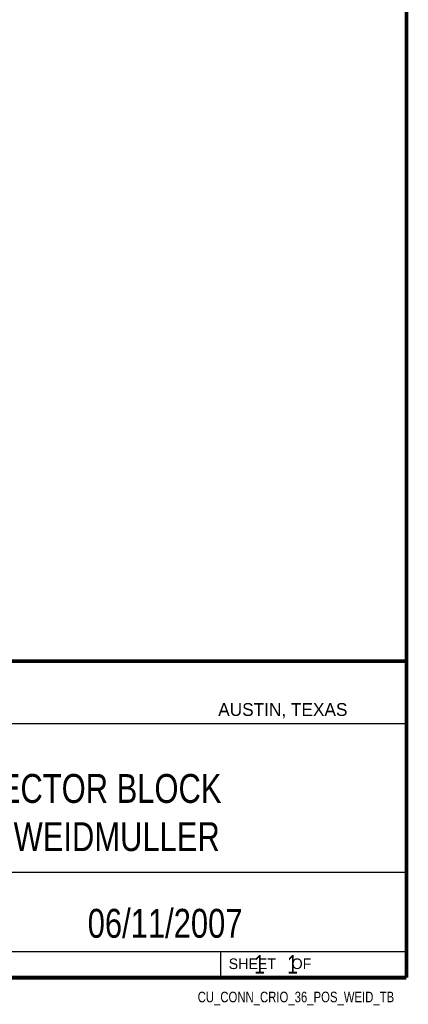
# Model space of a CAD drawing. Header units: inches. Extents: x 0.2 to 16.8, y 0.1 to 10.8.
# Tile 9 of 10: x 14.7 to 16.8, y 0.1 to 5.4. Entities that reach past the tile are written whole.
import ezdxf
from ezdxf.enums import TextEntityAlignment as Align

# ---------------------------------------------------------------- set-up
doc = ezdxf.new("R2010")
doc.units = ezdxf.units.IN
doc.header["$LTSCALE"] = 0.935
doc.header["$MEASUREMENT"] = 0
doc.layers.get('0').update_dxf_attribs({"linetype": 'CONTINUOUS'})
doc.styles.get("Standard").update_dxf_attribs({"font": 'txt', "width": 0.8})

msp = doc.modelspace()

# ---------------------------------------------------------------- linework, layer by layer
at = {"color": 2, "linetype": 'CONTINUOUS'}
for p, q in [((13.0652, 1.9695), (16.745, 1.9695)), ((16.745, 1.9695), (16.745, 0.2605)), ((13.0653, 1.6329), (16.75, 1.6329)), ((13.0652, 0.8295), (16.745, 0.8295)), ((13.0652, 0.4005), (16.745, 0.4005)), ((15.745, 0.4005), (15.745, 0.2605)), ((13.0652, 0.2605), (16.745, 0.2605)), ((15.7462, 0.2607), (16.7462, 0.2607)), ((15.7462, 0.2607), (15.7462, 0.2602)), ((15.7462, 0.2602), (16.7462, 0.2602)), ((16.7462, 0.2607), (16.7462, 0.2602))]:
    msp.add_line(p, q, dxfattribs=at)
at = {"color": 7, "linetype": 'CONTINUOUS', "const_width": 0.02}
for points in [[(16.75, 0.2586), (16.75, 10.7586)], [(11.4718, 1.9702), (16.75, 1.9707)], [(0.25, 0.2586), (16.75, 0.2586)]]:
    msp.add_lwpolyline(points, dxfattribs=at)

# ---------------------------------------------------------------- texts
at = {"color": 2, "linetype": 'CONTINUOUS'}
for s, height, p in [('AUSTIN, TEXAS', 0.069617, (15.7327, 1.6745)), ('SHEET    OF', 0.057262, (15.7892, 0.3052))]:
    msp.add_text(s, height=height, dxfattribs=at).set_placement(p)
at = {"color": 2, "linetype": 'CONTINUOUS', "width": 0.8}
msp.add_text('CU_CONN_CRIO_36_POS_WEID_TB', height=0.057262, dxfattribs=at).set_placement((16.6837, 0.1254), align=Align.RIGHT)
at = {"color": 7, "linetype": 'CONTINUOUS'}
for s, insert, char_height, width, attachment_point in [('CONNECTOR BLOCK\\P36 PIN WEIDMULLER', (14.9051, 1.3603), 0.15625, 2.125, 2), ('06/11/2007 ', (15.4455, 0.6307), 0.15625, 1.375, 2), ('    1    1', (15.8075, 0.3805), 0.1, 0.8, 1)]:
    msp.add_mtext(s, dxfattribs=dict(at, insert=insert, char_height=char_height, width=width, attachment_point=attachment_point))

doc.saveas('drawing.dxf')
